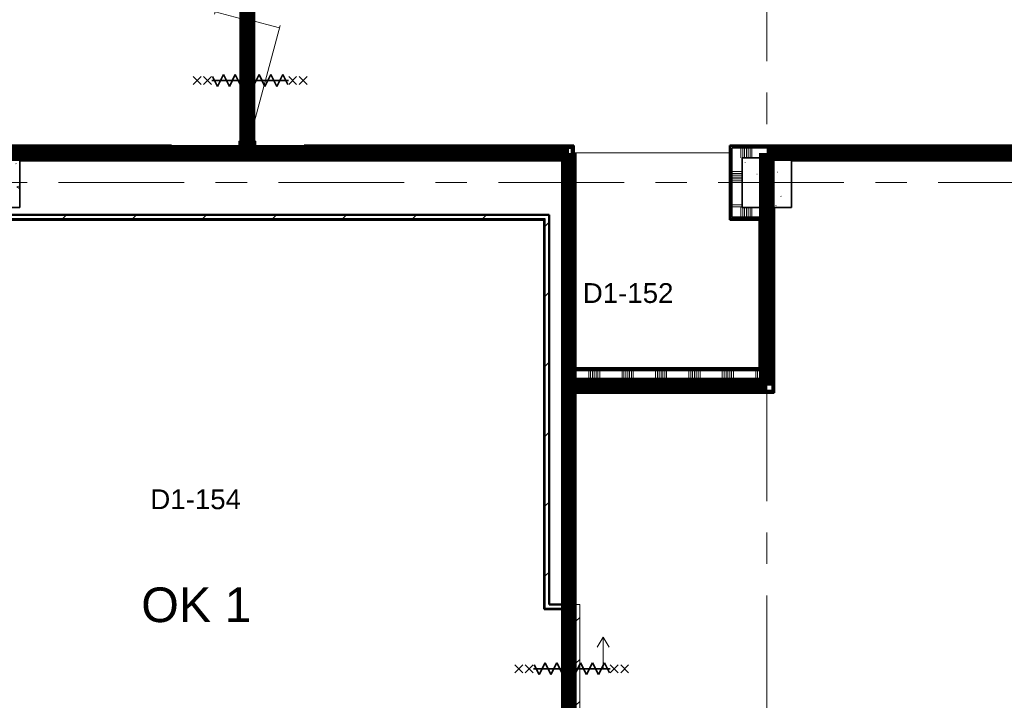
# Model space of a CAD drawing. Extents: x -2538 to 83400, y -8040 to 61900.
# Tile 32 of 105: x 15850 to 25800, y 33770 to 40646. Entities that reach past the tile are written whole.
import ezdxf

# ---------------------------------------------------------------- set-up
doc = ezdxf.new("R2010")
doc.units = 0
doc.header["$LTSCALE"] = 100
doc.linetypes.add('SCHEIDING_BRANDWEREND60', pattern=[3.2, 0.8, -1.6, 0.8])
doc.linetypes.add('stramien', pattern=[22.225, 12.7, -3.175, 3.175, -3.175])
for name, color, linetype, lineweight in [('00---0--FM-RUIMTENR', 7, 'Continuous', 18), ('BA20----_WANDEN', 14, 'Continuous', 50), ('BL$1A---_ALGEMEEN', 7, 'Continuous', 18), ('BL$7A---_STRAMIEN', 7, 'Continuous', 18), ('BL$8F---_HID-WAND', 7, 'Continuous', 18), ('BL20----_WANDEN', 7, 'Continuous', 25), ('BL28----_CONSTRUCTIES', 4, 'Continuous', 18), ('BL30----_BRANDSYMBOLEN', 14, 'Continuous', 35), ('BL30----_KOZIJNEN', 14, 'Continuous', 25), ('BL40----_BRANDWERENDESCHEIDING_60MIN', 84, 'SCHEIDING_BRANDWEREND60', 158)]:
    doc.layers.add(name, color=color, linetype=linetype, lineweight=lineweight)
doc.layers.add('00---0--FM-TEKST', color=7, linetype='Continuous')
doc.styles.add('Arial', font='arial.ttf', dxfattribs={"height": 200})
doc.styles.add('OL-MAATVOEREN', font='iso')
pattern_1 = [(90, (16950, 39225), (-500, 2e-12), []), (90, (17000, 39225), (-500, 2e-12), []), (90, (17050, 39225), (-500, 2e-12), []), (90, (17100, 39225), (-500, 2e-12), [])]
pattern_2 = [(180, (21450, 36510), (-6e-14, -500), []), (180, (21450, 36560), (-6e-14, -500), []), (180, (21450, 36610), (-6e-14, -500), []), (180, (21450, 36660), (-6e-14, -500), [])]
pattern_3 = [(45, (1253.4, 5927.3), (-353.5534, 353.5534), [])]
pattern_4 = [(2e-13, (23325, 37550), (-1e-12, 500), []), (2e-13, (23325, 37500), (-1e-12, 500), []), (2e-13, (23325, 37450), (-1e-12, 500), []), (2e-13, (23325, 37400), (-1e-12, 500), [])]
pattern_5 = [(270, (33175, 39375), (500, 2e-12), []), (270, (33125, 39375), (500, 2e-12), []), (270, (33075, 39375), (500, 2e-12), []), (270, (33025, 39375), (500, 2e-12), [])]
pattern_6 = [(180, (23175, 39200), (-6e-14, -500), []), (180, (23175, 39250), (-6e-14, -500), []), (180, (23175, 39300), (-6e-14, -500), []), (180, (23175, 39350), (-6e-14, -500), [])]
pattern_7 = [(270, (23050, 38775), (500, 3e-14), []), (270, (23000, 38775), (500, 3e-14), []), (270, (22950, 38775), (500, 3e-14), []), (270, (22900, 38775), (500, 3e-14), [])]
pattern_8 = [(270, (22187.5, 37125), (500, 1e-12), []), (270, (22137.5, 37125), (500, 1e-12), []), (270, (22087.5, 37125), (500, 1e-12), []), (270, (22037.5, 37125), (500, 1e-12), [])]
pattern_9 = [(135, (34717.3, -16896.6), (-500, -500), []), (135, (34717.3, -16726.6), (-500, -500), []), (135, (34717.3, -16716.6), (-500, -500), []), (135, (34717.3, -16706.6), (-500, -500), []), (135, (34717.3, -16696.6), (-500, -500), []), (135, (34717.3, -16686.6), (-500, -500), []), (135, (34717.3, -16676.6), (-500, -500), []), (135, (34717.3, -16666.6), (-500, -500), [])]

# ---------------------------------------------------------------- blocks, each defined once
blk = doc.blocks.new('28_CL_beton - kolom - Betonkolom 500x500-V27-1')
at = {"layer": 'BL28----_CONSTRUCTIES'}
h = blk.add_hatch(dxfattribs=at)
h.set_pattern_fill('FP_29', color=256, style=0, pattern_type=2)
h.set_pattern_definition([(50, (-22146.6, -33072.7), (728.7365, -63.756), [76.2, -838.2]), (355, (-22146.6, -33072.7), (-140.972, 764.228), [60.96, -670.56]), (100.451, (-22085.9, -33078), (587.77, 700.467), [64.76, -712.36]), (46.184, (-22146.6, -32869.5), (1084.316, -168.17), [114.3, -1257.3]), (96.636, (-22056.2, -32883.5), (949.61, 989.71), [97.14, -1068.54]), (351.184, (-22146.6, -32869.5), (949.62, 989.7), [91.44, -1005.84]), (21, (-22045, -32920.3), (606.458, -409.061), [76.2, -838.2]), (326, (-22045, -32920.3), (247.208, 736.753), [60.96, -670.56]), (71.451, (-21994.5, -32954.4), (853.668, 327.685), [64.76, -712.36]), (37.5, (-22146.6, -33072.68), (12.3547, 338.2201), [3.353, -659.079, 3.353, -677.367, -673.1]), (37.5, (-22146.6, -33072.68), (12.3547, 338.2201), [-1343.152, 3.353, -669.747]), (7.5, (-22146.6, -33072.68), (267.279, 400.722), [3.353, -384.759, 3.353, -643.839, -256.54]), (7.5, (-22146.6, -33072.68), (267.279, 400.722), [-1035.304, 3.353, -253.187]), (327.5, (-22373.18, -33072.68), (542.3633, -22.9153), [3.353, -250.647, 3.353, -1840.687]), (327.5, (-22373.18, -33072.68), (542.3633, -22.9153), [-257.353, -789.127, 3.353, -1048.207]), (317.5, (-22474.78, -33072.7), (592.517, 101.707), [3.353, -326.847, 3.353, -522.935, -746.76]), (317.5, (-22474.78, -33072.7), (592.517, 101.707), [-856.488, 3.353, -743.407])])
h.paths.add_polyline_path([(-250, -250), (250, -250), (250, 250), (-250, 250), (-250, -125.5)], flags=0)
at = {"layer": 'BL28----_CONSTRUCTIES', "lineweight": 35}
for p, q in [((250, 250), (-250, 250)), ((-250, 250), (-250, -250)), ((250, -250), (250, 250)), ((-250, -250), (250, -250))]:
    blk.add_line(p, q, dxfattribs=at)
blk = doc.blocks.new('28_CL_beton - kolom - Betonkolom 500x500-V33-1')
at = {"layer": 'BL28----_CONSTRUCTIES'}
h = blk.add_hatch(dxfattribs=at)
h.set_pattern_fill('FP_35', color=256, style=0, pattern_type=2)
h.set_pattern_definition([(50, (-14346.6, -33072.7), (728.7365, -63.756), [76.2, -838.2]), (355, (-14346.6, -33072.7), (-140.972, 764.228), [60.96, -670.56]), (100.451, (-14285.9, -33078), (587.77, 700.467), [64.76, -712.36]), (46.184, (-14346.6, -32869.5), (1084.316, -168.17), [114.3, -1257.3]), (96.636, (-14256.2, -32883.5), (949.61, 989.71), [97.14, -1068.54]), (351.184, (-14346.6, -32869.5), (949.62, 989.7), [91.44, -1005.84]), (21, (-14245, -32920.3), (606.458, -409.061), [76.2, -838.2]), (326, (-14245, -32920.3), (247.208, 736.753), [60.96, -670.56]), (71.451, (-14194.5, -32954.4), (853.668, 327.685), [64.76, -712.36]), (37.5, (-14346.6, -33072.68), (12.3547, 338.2201), [3.353, -659.079, 3.353, -677.367, -673.1]), (37.5, (-14346.6, -33072.68), (12.3547, 338.2201), [-1343.152, 3.353, -669.747]), (7.5, (-14346.6, -33072.68), (267.279, 400.722), [3.353, -384.759, 3.353, -643.839, -256.54]), (7.5, (-14346.6, -33072.68), (267.279, 400.722), [-1035.304, 3.353, -253.187]), (327.5, (-14573.18, -33072.68), (542.3633, -22.9153), [3.353, -250.647, 3.353, -1840.687]), (327.5, (-14573.18, -33072.68), (542.3633, -22.9153), [-257.353, -789.127, 3.353, -1048.207]), (317.5, (-14674.78, -33072.7), (592.517, 101.707), [3.353, -326.847, 3.353, -522.935, -746.76]), (317.5, (-14674.78, -33072.7), (592.517, 101.707), [-856.488, 3.353, -743.407])])
h.paths.add_polyline_path([(-250, -250), (250, -250), (250, 250), (-250, 250)], flags=0)
at = {"layer": 'BL28----_CONSTRUCTIES', "lineweight": 35}
for p, q in [((250, 250), (-250, 250)), ((-250, 250), (-250, -250)), ((250, -250), (250, 250)), ((-250, -250), (250, -250))]:
    blk.add_line(p, q, dxfattribs=at)
blk = doc.blocks.new('32_DR_AMC_s_dubbele deur tegengesteld_L_dt3 - 2550x2650_wbdbo60-2935445-1')
at = {"layer": 'BL30----_KOZIJNEN', "lineweight": 18}
h = blk.add_hatch(dxfattribs=at)
h.set_pattern_fill('FP_978', color=256, style=0, pattern_type=2)
h.set_pattern_definition(pattern_9)
h.paths.add_polyline_path([(1275, 85), (1225, 85), (1225, -85), (1275, -85), (1275, 62.5)], flags=0)
h.paths.add_polyline_path([(-1225, 85), (-1275, 85), (-1275, -85), (-1225, -85), (-1225, 50)], flags=0)
h = blk.add_hatch(dxfattribs=at)
h.set_pattern_fill('FP_978', color=256, style=0, pattern_type=2)
h.set_pattern_definition(pattern_9)
h.paths.add_polyline_path([(0, 20), (-80, 20), (-80, -20), (0, -20)], flags=0)
h.paths.add_polyline_path([(-1145, -20), (-1145, 20), (-1225, 20), (-1223.9, -20)], flags=0)
h = blk.add_hatch(dxfattribs=at)
h.set_pattern_fill('FP_978', color=256, style=0, pattern_type=2)
h.set_pattern_definition(pattern_9)
h.paths.add_polyline_path([(1225, -20), (1225, 20), (1145, 20), (1145, -20), (1171.3, -20)], flags=0)
h.paths.add_polyline_path([(80, -20), (80, 20), (0, 20), (0, -20)], flags=0)
at = {"layer": 'BL30----_BRANDSYMBOLEN'}
for p, q in [((-652.5, 603.6), (-572.5, 523.6)), ((-572.5, 603.6), (-652.5, 523.6)), ((652.5, 603.6), (572.5, 523.6)), ((572.5, 603.6), (652.5, 523.6)), ((-572.5, 498.7), (-652.5, 418.6)), ((-652.5, 498.7), (-572.5, 418.6)), ((572.5, 498.7), (652.5, 418.6)), ((652.5, 498.7), (572.5, 418.6)), ((-552.5, 358.6), (-652.5, 408.6)), ((-612.5, 416.3), (-612.5, -358.7)), ((-612.5, 416.3), (-612.5, -358.7)), ((552.5, 358.6), (652.5, 408.6)), ((612.5, 416.3), (612.5, -358.7)), ((612.5, 416.3), (612.5, -358.7)), ((-672.5, 298.6), (-552.5, 358.6)), ((-552.5, 238.6), (-672.5, 298.6)), ((672.5, 298.6), (552.5, 358.6)), ((552.5, 238.6), (672.5, 298.6)), ((-672.5, 178.6), (-552.5, 238.6)), ((672.5, 178.6), (552.5, 238.6)), ((-552.5, 118.6), (-672.5, 178.6)), ((-672.5, 58.6), (-552.5, 118.6)), ((552.5, 118.6), (672.5, 178.6)), ((672.5, 58.6), (552.5, 118.6)), ((-552.5, -1.4), (-672.5, 58.6)), ((552.5, -1.4), (672.5, 58.6)), ((-672.5, -61.4), (-552.5, -1.4)), ((-552.5, -121.4), (-672.5, -61.4)), ((672.5, -61.4), (552.5, -1.4)), ((552.5, -121.4), (672.5, -61.4)), ((-672.5, -181.4), (-552.5, -121.4)), ((-552.5, -241.4), (-672.5, -181.4)), ((672.5, -181.4), (552.5, -121.4)), ((552.5, -241.4), (672.5, -181.4)), ((-672.5, -301.4), (-552.5, -241.4)), ((672.5, -301.4), (552.5, -241.4)), ((-572.5, -351.4), (-672.5, -301.4)), ((-652.5, -361.4), (-572.5, -441.4)), ((-572.5, -361.4), (-652.5, -441.4)), ((572.5, -351.4), (672.5, -301.4)), ((652.5, -361.4), (572.5, -441.4)), ((572.5, -361.4), (652.5, -441.4)), ((-652.5, -466.4), (-572.5, -546.4)), ((-572.5, -466.4), (-652.5, -546.4)), ((652.5, -466.4), (572.5, -546.4)), ((572.5, -466.4), (652.5, -546.4))]:
    blk.add_line(p, q, dxfattribs=at)
at = {"layer": 'BL30----_KOZIJNEN', "lineweight": 18}
for p, q in [((0, 20), (82.1, 326.3)), ((1225, 20), (57.9, 332.7)), ((-1225, 85), (-1275, 85)), ((-1275, 85), (-1275, 75)), ((-1225, -85), (-1225, 85)), ((-1145, 20), (-1225, 20)), ((-1225, 20), (-1225, -20)), ((-1145, -20), (-1145, 20)), ((-1145, 20), (-80, 20)), ((-80, 3), (-1145, 3)), ((-1145, 3), (-1145, -3)), ((0, 20), (-80, 20)), ((-80, 20), (-80, -20)), ((-80, -3), (-80, 3)), ((0, -20), (0, 20)), ((80, 20), (0, 20)), ((0, 20), (0, -20)), ((80, -20), (80, 20)), ((80, 20), (1145, 20)), ((1145, 3), (80, 3)), ((80, 3), (80, -3)), ((1225, 20), (1145, 20)), ((1145, 20), (1145, -20)), ((1145, -3), (1145, 3)), ((1225, 85), (1225, -85)), ((1275, 85), (1225, 85)), ((1225, -20), (1225, 20)), ((-1275, -75), (-1275, -85)), ((-1275, -85), (-1225, -85)), ((-1225, -20), (-57.9, -332.7)), ((-1225, -20), (-1145, -20)), ((-1145, -3), (-80, -3)), ((-80, -20), (-1145, -20)), ((0, -20), (-82.1, -326.3)), ((-80, -20), (0, -20)), ((0, -20), (80, -20)), ((80, -3), (1145, -3)), ((1145, -20), (80, -20)), ((1145, -20), (1225, -20)), ((1225, -85), (1275, -85))]:
    blk.add_line(p, q, dxfattribs=at)
blk = doc.blocks.new('32_DR_AMC_s_enkele schuifdeur_dt1 - 1300x2160_wbdbo60-2935454-1')
at = {"layer": 'BL30----_KOZIJNEN', "lineweight": 18}
h = blk.add_hatch(dxfattribs=at)
h.set_pattern_fill('FP_1253', color=256, style=0, pattern_type=2)
h.set_pattern_definition([(315, (-27837.18, 20146.6), (212.132, 212.132), [])])
h.paths.add_polyline_path([(-325, -110), (975, -110), (975, -70), (-325, -70)], flags=0)
at = {"layer": 'BL$1A---_ALGEMEEN'}
for p, q in [((325, 109.9), (325, -346)), ((645, -346), (541.1, -286)), ((325, -346), (645, -346)), ((645, -346), (541.1, -406))]:
    blk.add_line(p, q, dxfattribs=at)
at = {"layer": 'BL30----_BRANDSYMBOLEN'}
for p, q in [((285, 466.4), (365, 546.4)), ((365, 466.4), (285, 546.4)), ((285, 361.4), (365, 441.4)), ((365, 361.4), (285, 441.4)), ((365, 351.4), (265, 301.4)), ((265, 301.4), (385, 241.4)), ((325, -416.3), (325, 358.7)), ((325, -416.3), (325, 358.7)), ((385, 241.4), (265, 181.4)), ((265, 181.4), (385, 121.4)), ((385, 121.4), (265, 61.4)), ((265, 61.4), (385, 1.4)), ((385, 1.4), (265, -58.6)), ((265, -58.6), (385, -118.6)), ((385, -118.6), (265, -178.6)), ((265, -178.6), (385, -238.6)), ((385, -238.6), (265, -298.6)), ((265, -298.6), (385, -358.6)), ((385, -358.6), (285, -408.6)), ((365, -498.7), (285, -418.6)), ((285, -498.7), (365, -418.6)), ((285, -603.6), (365, -523.6)), ((365, -603.6), (285, -523.6))]:
    blk.add_line(p, q, dxfattribs=at)
at = {"layer": 'BL30----_KOZIJNEN', "lineweight": 18}
for p, q in [((-325, -60), (-325, 60)), ((-325, 60), (-275, 60)), ((-275, 60), (-275, -60)), ((925, -60), (925, 60)), ((925, 60), (975, 60)), ((975, 60), (975, -60)), ((-275, -60), (-325, -60)), ((-325, -70), (975, -70)), ((-325, -110), (-325, -70)), ((975, -60), (925, -60)), ((975, -70), (975, -110)), ((975, -110), (-325, -110))]:
    blk.add_line(p, q, dxfattribs=at)

msp = doc.modelspace()

# ---------------------------------------------------------------- hatches: boundary and pattern name
at = {"layer": 'BA20----_WANDEN', "lineweight": 18}
h = msp.add_hatch(dxfattribs=at)
h.set_pattern_fill('FP_870', color=256, angle=90, style=0, pattern_type=2)
h.set_pattern_definition([(180, (18225, 40650), (5e-13, -337.5), []), (180, (18225, 40668.75), (5e-13, -337.5), []), (180, (18225, 40687.5), (5e-13, -337.5), []), (180, (18225, 40706.25), (5e-13, -337.5), []), (180, (18225, 40725), (5e-13, -337.5), []), (180, (18225, 40743.75), (5e-13, -337.5), []), (180, (18225, 40762.5), (5e-13, -337.5), [])])
h.paths.add_polyline_path([(18100, 39350), (18200, 39350), (18200, 39369.6), (18100, 39369.6), (18100, 39362.5)], flags=0)
h.paths.add_polyline_path([(18100, 41919.6), (18200, 41919.6), (18200, 41950), (18100, 41950), (18100, 41925)], flags=0)
h = msp.add_hatch(dxfattribs=at)
h.set_pattern_fill('FP_794', color=256, angle=90, style=0, pattern_type=2)
h.set_pattern_definition(pattern_1)
h.paths.add_polyline_path([(21437.5, 39362.5), (21450, 39362.5), (21450, 39375), (18725, 39375), (18725, 39369.6), (18212.5, 39369.6), (18212.5, 39362.5), (20734.2, 39362.5)], flags=0)
h.paths.add_polyline_path([(17924.1, 39362.5), (18087.5, 39362.5), (18087.5, 39369.6), (17385, 39369.6), (17385, 39375), (12050, 39375), (12050, 39362.5), (15114, 39362.5)], flags=0)
h = msp.add_hatch(dxfattribs=at)
h.set_pattern_fill('FP_794', color=256, angle=90, style=0, pattern_type=2)
h.set_pattern_definition(pattern_1)
h.paths.add_polyline_path([(21425, 39350), (21437.5, 39350), (21437.5, 39362.5), (18200, 39362.5), (18200, 39350), (20734.2, 39350)], flags=0)
h.paths.add_polyline_path([(17924.1, 39350), (18100, 39350), (18100, 39362.5), (12062.5, 39362.5), (12062.5, 39350), (15114, 39350)], flags=0)
h = msp.add_hatch(dxfattribs=at)
h.set_pattern_fill('FP_795', color=256, angle=90, style=0, pattern_type=2)
h.set_pattern_definition([(90, (16750, 39225), (-337.5, 1e-12), []), (90, (16768.75, 39225), (-337.5, 1e-12), []), (90, (16787.5, 39225), (-337.5, 1e-12), []), (90, (16806.25, 39225), (-337.5, 1e-12), []), (90, (16825, 39225), (-337.5, 1e-12), []), (90, (16843.75, 39225), (-337.5, 1e-12), []), (90, (16862.5, 39225), (-337.5, 1e-12), [])])
h.paths.add_polyline_path([(21375, 39250), (21425, 39250), (21425, 39350), (12075, 39350), (12075, 39250), (20734.2, 39250)], flags=0)
h = msp.add_hatch(dxfattribs=at)
h.set_pattern_fill('FP_820', color=256, angle=90, style=0, pattern_type=2)
h.set_pattern_definition(pattern_2)
h.paths.add_polyline_path([(21437.5, 33395), (21437.5, 33439.5), (21425, 33439.5), (21425, 33395)], flags=0)
h.paths.add_polyline_path([(21437.5, 34739.5), (21437.5, 36900), (21425, 36900), (21425, 34739.5)], flags=0)
h.paths.add_polyline_path([(21437.5, 37100), (21437.5, 39350), (21425, 39350), (21425, 37100)], flags=0)
h = msp.add_hatch(dxfattribs=at)
h.set_pattern_fill('FP_820', color=256, angle=90, style=0, pattern_type=2)
h.set_pattern_definition(pattern_2)
h.paths.add_polyline_path([(21450, 33395), (21450, 33439.5), (21437.5, 33439.5), (21437.5, 33395)], flags=0)
h.paths.add_polyline_path([(21437.5, 34739.5), (21450, 34739.5), (21450, 36887.5), (21437.5, 36887.5), (21437.5, 35445.5)], flags=0)
h.paths.add_polyline_path([(21437.5, 37112.5), (21450, 37112.5), (21450, 39362.5), (21437.5, 39362.5), (21437.5, 37677.2)], flags=0)
h = msp.add_hatch(dxfattribs=at)
h.set_pattern_fill('FP_873', color=256, angle=-270, style=0, pattern_type=2)
h.set_pattern_definition(pattern_5)
h.paths.add_polyline_path([(43850, 39362.5), (43862.5, 39362.5), (43862.5, 39375), (42393.8, 39375), (42393.8, 39362.5), (43725, 39362.5)], flags=0)
h.paths.add_polyline_path([(40405, 39362.5), (40653.8, 39362.5), (40653.8, 39375), (32960, 39375), (32960, 39362.5), (37594.9, 39362.5)], flags=0)
h.paths.add_polyline_path([(31960, 39362.5), (31960, 39375), (27875, 39375), (27875, 39362.5), (29164.5, 39362.5)], flags=0)
h.paths.add_polyline_path([(26665, 39362.5), (26665, 39375), (23025, 39375), (23025, 39362.5), (26354.4, 39362.5)], flags=0)
h = msp.add_hatch(dxfattribs=at)
h.set_pattern_fill('FP_875', color=256, angle=90, style=0, pattern_type=2)
h.set_pattern_definition(pattern_6)
h.paths.add_polyline_path([(23037.5, 38637.5), (23037.5, 39362.5), (23025, 39362.5), (23025, 38637.5)], flags=0)
h = msp.add_hatch(dxfattribs=at)
h.set_pattern_fill('FP_873', color=256, angle=-270, style=0, pattern_type=2)
h.set_pattern_definition(pattern_5)
h.paths.add_polyline_path([(43750, 39350), (43850, 39350), (43850, 39362.5), (42393.8, 39362.5), (42393.8, 39350), (43725, 39350)], flags=0)
h.paths.add_polyline_path([(40653.8, 39350), (40653.8, 39362.5), (32960, 39362.5), (32960, 39350), (40405, 39350)], flags=0)
h.paths.add_polyline_path([(31960, 39350), (31960, 39362.5), (27875, 39362.5), (27875, 39350), (29164.5, 39350)], flags=0)
h.paths.add_polyline_path([(26665, 39350), (26665, 39362.5), (23037.5, 39362.5), (23037.5, 39350), (26354.4, 39350)], flags=0)
h = msp.add_hatch(dxfattribs=at)
h.set_pattern_fill('FP_875', color=256, angle=90, style=0, pattern_type=2)
h.set_pattern_definition(pattern_6)
h.paths.add_polyline_path([(23050, 38650), (23050, 39350), (23037.5, 39350), (23037.5, 38650)], flags=0)
h = msp.add_hatch(dxfattribs=at)
h.set_pattern_fill('FP_874', color=256, angle=-270, style=0, pattern_type=2)
h.set_pattern_definition([(270, (33375, 39375), (337.5, 1e-12), []), (270, (33356.25, 39375), (337.5, 1e-12), []), (270, (33337.5, 39375), (337.5, 1e-12), []), (270, (33318.75, 39375), (337.5, 1e-12), []), (270, (33300, 39375), (337.5, 1e-12), []), (270, (33281.25, 39375), (337.5, 1e-12), []), (270, (33262.5, 39375), (337.5, 1e-12), [])])
h.paths.add_polyline_path([(43750, 39250), (43750, 39350), (42393.8, 39350), (42393.8, 39250), (43737.5, 39250)], flags=0)
h.paths.add_polyline_path([(40575, 39250), (40653.8, 39250), (40653.8, 39350), (32960, 39350), (32960, 39250), (40405, 39250)], flags=0)
h.paths.add_polyline_path([(31960, 39250), (31960, 39350), (27875, 39350), (27875, 39250), (31450, 39250)], flags=0)
h.paths.add_polyline_path([(26665, 39250), (26665, 39350), (23050, 39350), (23050, 39250), (26354.4, 39250)], flags=0)
h = msp.add_hatch(dxfattribs=at)
h.set_pattern_fill('FP_794', color=256, angle=90, style=0, pattern_type=2)
h.set_pattern_definition(pattern_1)
h.paths.add_polyline_path([(21375, 39237.5), (21375, 39250), (15850, 39250), (15850, 39237.5), (21362.5, 39237.5)], flags=0)
h.paths.add_polyline_path([(15350, 39237.5), (15350, 39250), (14025, 39250), (14025, 39237.5), (15114, 39237.5)], flags=0)
h.paths.add_polyline_path([(13962.5, 39237.5), (13975, 39237.5), (13975, 39250), (12175, 39250), (12175, 39237.5), (13709, 39237.5)], flags=0)
h = msp.add_hatch(dxfattribs=at)
h.set_pattern_fill('FP_794', color=256, angle=90, style=0, pattern_type=2)
h.set_pattern_definition(pattern_1)
h.paths.add_polyline_path([(21350, 39225), (21362.5, 39225), (21362.5, 39237.5), (15850, 39237.5), (15850, 39225), (20734.2, 39225)], flags=0)
h.paths.add_polyline_path([(15114, 39225), (15350, 39225), (15350, 39237.5), (14037.5, 39237.5), (14037.5, 39225), (14411.5, 39225)], flags=0)
h.paths.add_polyline_path([(13962.5, 39225), (13962.5, 39237.5), (12187.5, 39237.5), (12187.5, 39225), (13950, 39225)], flags=0)
h = msp.add_hatch(dxfattribs=at)
h.set_pattern_fill('FP_820', color=256, angle=90, style=0, pattern_type=2)
h.set_pattern_definition(pattern_2)
h.paths.add_polyline_path([(21350, 33395), (21362.5, 33395), (21362.5, 33439.5), (21350, 33439.5)], flags=0)
h.paths.add_polyline_path([(21362.5, 34739.5), (21362.5, 39225), (21350, 39225), (21350, 34739.5)], flags=0)
h = msp.add_hatch(dxfattribs=at)
h.set_pattern_fill('FP_820', color=256, angle=90, style=0, pattern_type=2)
h.set_pattern_definition(pattern_2)
h.paths.add_polyline_path([(21375, 33395), (21375, 33439.5), (21362.5, 33439.5), (21362.5, 33395)], flags=0)
h.paths.add_polyline_path([(21375, 34739.5), (21375, 39237.5), (21362.5, 39237.5), (21362.5, 34739.5)], flags=0)
h = msp.add_hatch(dxfattribs=at)
h.set_pattern_fill('FP_821', color=256, angle=90, style=0, pattern_type=2)
h.set_pattern_definition([(180, (21450, 36310), (-4e-14, -337.5), []), (180, (21450, 36328.75), (-4e-14, -337.5), []), (180, (21450, 36347.5), (-4e-14, -337.5), []), (180, (21450, 36366.25), (-4e-14, -337.5), []), (180, (21450, 36385), (-4e-14, -337.5), []), (180, (21450, 36403.75), (-4e-14, -337.5), []), (180, (21450, 36422.5), (-4e-14, -337.5), [])])
h.paths.add_polyline_path([(21375, 33395), (21425, 33395), (21425, 33439.5), (21375, 33439.5)], flags=0)
h.paths.add_polyline_path([(21375, 34739.5), (21425, 34739.5), (21425, 39250), (21375, 39250), (21375, 35445.5)], flags=0)
h = msp.add_hatch(dxfattribs=at)
h.set_pattern_fill('FP_876', color=256, angle=90, style=0, pattern_type=2)
h.set_pattern_definition([(180, (23175, 39000), (-4e-14, -337.5), []), (180, (23175, 39018.75), (-4e-14, -337.5), []), (180, (23175, 39037.5), (-4e-14, -337.5), []), (180, (23175, 39056.25), (-4e-14, -337.5), []), (180, (23175, 39075), (-4e-14, -337.5), []), (180, (23175, 39093.75), (-4e-14, -337.5), []), (180, (23175, 39112.5), (-4e-14, -337.5), [])])
h.paths.add_polyline_path([(23150, 38750), (23150, 39250), (23050, 39250), (23050, 38750)], flags=0)
h = msp.add_hatch(dxfattribs=at)
h.set_pattern_fill('FP_873', color=256, angle=-270, style=0, pattern_type=2)
h.set_pattern_definition(pattern_5)
h.paths.add_polyline_path([(43725, 39237.5), (43737.5, 39237.5), (43737.5, 39250), (42472.5, 39250), (42472.5, 39237.5), (43215.1, 39237.5)], flags=0)
h.paths.add_polyline_path([(42410, 39237.5), (42422.5, 39237.5), (42422.5, 39250), (42393.8, 39250), (42393.8, 39237.5)], flags=0)
h.paths.add_polyline_path([(40575, 39237.5), (40575, 39250), (39250, 39250), (39250, 39237.5), (40562.5, 39237.5)], flags=0)
h.paths.add_polyline_path([(40625, 39237.5), (40653.8, 39237.5), (40653.8, 39250), (40625, 39250)], flags=0)
h.paths.add_polyline_path([(38750, 39237.5), (38750, 39250), (33225, 39250), (33225, 39237.5), (37594.9, 39237.5)], flags=0)
h.paths.add_polyline_path([(32960, 39237.5), (33175, 39237.5), (33175, 39250), (32960, 39250)], flags=0)
h.paths.add_polyline_path([(31960, 39237.5), (31960, 39250), (31450, 39250), (31450, 39237.5)], flags=0)
h.paths.add_polyline_path([(30950, 39237.5), (30950, 39250), (29000, 39250), (29000, 39237.5), (29164.5, 39237.5)], flags=0)
h.paths.add_polyline_path([(28900, 39237.5), (28900, 39250), (27875, 39250), (27875, 39237.5), (28887.5, 39237.5)], flags=0)
h.paths.add_polyline_path([(26665, 39237.5), (26665, 39250), (26000, 39250), (26000, 39237.5), (26354.4, 39237.5)], flags=0)
h.paths.add_polyline_path([(25900, 39237.5), (25900, 39250), (23650, 39250), (23650, 39237.5), (25887.5, 39237.5)], flags=0)
h = msp.add_hatch(dxfattribs=at)
h.set_pattern_fill('FP_873', color=256, angle=-270, style=0, pattern_type=2)
h.set_pattern_definition(pattern_5)
h.paths.add_polyline_path([(43725, 39225), (43725, 39237.5), (42485, 39237.5), (42485, 39225), (43215.1, 39225)], flags=0)
h.paths.add_polyline_path([(42393.8, 39225), (42410, 39225), (42410, 39237.5), (42393.8, 39237.5)], flags=0)
h.paths.add_polyline_path([(40650, 39225), (40653.8, 39225), (40653.8, 39237.5), (40637.5, 39237.5), (40637.5, 39225)], flags=0)
h.paths.add_polyline_path([(40405, 39225), (40562.5, 39225), (40562.5, 39237.5), (39250, 39237.5), (39250, 39225)], flags=0)
h.paths.add_polyline_path([(38750, 39225), (38750, 39237.5), (33237.5, 39237.5), (33237.5, 39225), (37594.9, 39225)], flags=0)
h.paths.add_polyline_path([(33150, 39225), (33162.5, 39225), (33162.5, 39237.5), (32960, 39237.5), (32960, 39225)], flags=0)
h.paths.add_polyline_path([(31960, 39225), (31960, 39237.5), (31450, 39237.5), (31450, 39225)], flags=0)
h.paths.add_polyline_path([(30950, 39225), (30950, 39237.5), (29012.5, 39237.5), (29012.5, 39225), (29164.5, 39225)], flags=0)
h.paths.add_polyline_path([(28875, 39225), (28887.5, 39225), (28887.5, 39237.5), (27875, 39237.5), (27875, 39225)], flags=0)
h.paths.add_polyline_path([(26025, 39225), (26665, 39225), (26665, 39237.5), (26012.5, 39237.5), (26012.5, 39225)], flags=0)
h.paths.add_polyline_path([(25887.5, 39225), (25887.5, 39237.5), (23650, 39237.5), (23650, 39225), (25875, 39225)], flags=0)
h = msp.add_hatch(dxfattribs=at)
h.set_pattern_fill('FP_878', color=256, angle=-270, style=0, pattern_type=2)
h.set_pattern_definition([(270, (23250, 38775), (337.5, 2e-14), []), (270, (23231.25, 38775), (337.5, 2e-14), []), (270, (23212.5, 38775), (337.5, 2e-14), []), (270, (23193.75, 38775), (337.5, 2e-14), []), (270, (23175, 38775), (337.5, 2e-14), []), (270, (23156.25, 38775), (337.5, 2e-14), []), (270, (23137.5, 38775), (337.5, 2e-14), [])])
h.paths.add_polyline_path([(23350, 38650), (23450, 38650), (23450, 38750), (23050, 38750), (23050, 38650), (23193.1, 38650)], flags=0)
h = msp.add_hatch(dxfattribs=at)
h.set_pattern_fill('FP_871', color=256, angle=90, style=0, pattern_type=2)
h.set_pattern_definition(pattern_4)
h.paths.add_polyline_path([(23450, 36887.5), (23462.5, 36887.5), (23462.5, 38750), (23450, 38750), (23450, 36900)], flags=0)
h = msp.add_hatch(dxfattribs=at)
h.set_pattern_fill('FP_871', color=256, angle=90, style=0, pattern_type=2)
h.set_pattern_definition(pattern_4)
h.paths.add_polyline_path([(23462.5, 36875), (23475, 36875), (23475, 38750), (23462.5, 38750), (23462.5, 36887.5)], flags=0)
h = msp.add_hatch(dxfattribs=at)
h.set_pattern_fill('FP_44', color=256, style=0, pattern_type=2)
h.set_pattern_definition(pattern_3)
h.paths.add_polyline_path([(21160, 38635), (21200, 38635), (21200, 38675), (14050, 38675), (14050, 38635), (20734.2, 38635)], flags=0)
h = msp.add_hatch(dxfattribs=at)
h.set_pattern_fill('FP_44', color=256, style=0, pattern_type=2)
h.set_pattern_definition(pattern_3)
h.paths.add_polyline_path([(21150, 38625), (21160, 38625), (21160, 38635), (14050, 38635), (14050, 38625), (20734.2, 38625)], flags=0)
h = msp.add_hatch(dxfattribs=at)
h.set_pattern_fill('FP_44', color=256, style=0, pattern_type=2)
h.set_pattern_definition(pattern_3)
h.paths.add_polyline_path([(21160, 34689.5), (21160, 38625), (21150, 38625), (21150, 34689.5)], flags=0)
h = msp.add_hatch(dxfattribs=at)
h.set_pattern_fill('FP_44', color=256, style=0, pattern_type=2)
h.set_pattern_definition(pattern_3)
h.paths.add_polyline_path([(21160, 34699.5), (21200, 34699.5), (21200, 38635), (21160, 38635), (21160, 35445.5)], flags=0)
h = msp.add_hatch(dxfattribs=at)
h.set_pattern_fill('FP_877', color=256, angle=-270, style=0, pattern_type=2)
h.set_pattern_definition(pattern_7)
h.paths.add_polyline_path([(23325, 38625), (23337.5, 38625), (23337.5, 38637.5), (23025, 38637.5), (23025, 38625), (23193.1, 38625)], flags=0)
h = msp.add_hatch(dxfattribs=at)
h.set_pattern_fill('FP_877', color=256, angle=-270, style=0, pattern_type=2)
h.set_pattern_definition(pattern_7)
h.paths.add_polyline_path([(23037.5, 38637.5), (23350, 38637.5), (23350, 38650), (23037.5, 38650)], flags=0)
h = msp.add_hatch(dxfattribs=at)
h.set_pattern_fill('FP_871', color=256, angle=90, style=0, pattern_type=2)
h.set_pattern_definition(pattern_4)
h.paths.add_polyline_path([(23325, 37112.5), (23337.5, 37112.5), (23337.5, 38625), (23325, 38625), (23325, 37125)], flags=0)
h = msp.add_hatch(dxfattribs=at)
h.set_pattern_fill('FP_871', color=256, angle=90, style=0, pattern_type=2)
h.set_pattern_definition(pattern_4)
h.paths.add_polyline_path([(23350, 37100), (23350, 38637.5), (23337.5, 38637.5), (23337.5, 37100)], flags=0)
h = msp.add_hatch(dxfattribs=at)
h.set_pattern_fill('FP_872', color=256, angle=90, style=0, pattern_type=2)
h.set_pattern_definition([(2e-13, (23325, 37750), (-9e-13, 337.5), []), (2e-13, (23325, 37731.25), (-9e-13, 337.5), []), (2e-13, (23325, 37712.5), (-9e-13, 337.5), []), (2e-13, (23325, 37693.75), (-9e-13, 337.5), []), (2e-13, (23325, 37675), (-9e-13, 337.5), []), (2e-13, (23325, 37656.25), (-9e-13, 337.5), []), (2e-13, (23325, 37637.5), (-9e-13, 337.5), [])])
h.paths.add_polyline_path([(23450, 36900), (23450, 38650), (23350, 38650), (23350, 36900)], flags=0)
h = msp.add_hatch(dxfattribs=at)
h.set_pattern_fill('FP_879', color=256, angle=-270, style=0, pattern_type=2)
h.set_pattern_definition(pattern_8)
h.paths.add_polyline_path([(23325, 37112.5), (23325, 37125), (21450, 37125), (21450, 37112.5), (22139.3, 37112.5)], flags=0)
h = msp.add_hatch(dxfattribs=at)
h.set_pattern_fill('FP_880', color=256, angle=-270, style=0, pattern_type=2)
h.set_pattern_definition([(270, (22387.5, 37125), (337.5, 9e-13), []), (270, (22368.75, 37125), (337.5, 9e-13), []), (270, (22350, 37125), (337.5, 9e-13), []), (270, (22331.25, 37125), (337.5, 9e-13), []), (270, (22312.5, 37125), (337.5, 9e-13), []), (270, (22293.75, 37125), (337.5, 9e-13), []), (270, (22275, 37125), (337.5, 9e-13), [])])
h.paths.add_polyline_path([(23325, 36900), (23350, 36900), (23350, 37100), (21425, 37100), (21425, 36900), (22139.3, 36900)], flags=0)
h = msp.add_hatch(dxfattribs=at)
h.set_pattern_fill('FP_879', color=256, angle=-270, style=0, pattern_type=2)
h.set_pattern_definition(pattern_8)
h.paths.add_polyline_path([(23337.5, 37100), (23337.5, 37112.5), (21437.5, 37112.5), (21437.5, 37100), (23325, 37100)], flags=0)
h = msp.add_hatch(dxfattribs=at)
h.set_pattern_fill('FP_879', color=256, angle=-270, style=0, pattern_type=2)
h.set_pattern_definition(pattern_8)
h.paths.add_polyline_path([(23325, 36887.5), (23450, 36887.5), (23450, 36900), (21437.5, 36900), (21437.5, 36887.5), (22139.3, 36887.5)], flags=0)
h = msp.add_hatch(dxfattribs=at)
h.set_pattern_fill('FP_879', color=256, angle=-270, style=0, pattern_type=2)
h.set_pattern_definition(pattern_8)
h.paths.add_polyline_path([(23462.5, 36875), (23462.5, 36887.5), (21450, 36887.5), (21450, 36875), (23325, 36875)], flags=0)

# ---------------------------------------------------------------- linework, layer by layer
at = {"layer": 'BL$7A---_STRAMIEN', "linetype": 'stramien'}
for p, q in [((23400, -2000), (23400, 60900)), ((-1537.7, 39000), (83400, 39000)), ((-1537.7, 39000), (83400, 39000))]:
    msp.add_line(p, q, dxfattribs=at)
at = {"layer": 'BL$8F---_HID-WAND'}
msp.add_line((21450, 39300), (23025, 39300), dxfattribs=at)
at = {"layer": 'BL20----_WANDEN', "lineweight": 50}
for p, q in [((17385, 39375), (12050, 39375)), ((17385, 39369.6), (17385, 39375)), ((18725, 39369.6), (17385, 39369.6)), ((21450, 39375), (18725, 39375)), ((18725, 39375), (18725, 39369.6)), ((21450, 37125), (21450, 39375)), ((26665, 39375), (23025, 39375)), ((23025, 39375), (23025, 38625)), ((15850, 39225), (21350, 39225)), ((21350, 39225), (21350, 34739.5)), ((23650, 39225), (25875, 39225)), ((23475, 36875), (23475, 38750)), ((21200, 38675), (14050, 38675)), ((14050, 38625), (21150, 38625)), ((21150, 38625), (21150, 34689.5)), ((21200, 34739.5), (21200, 38675)), ((23025, 38625), (23325, 38625)), ((23325, 38625), (23325, 37125)), ((23325, 37125), (21450, 37125)), ((21450, 34739.5), (21450, 36875)), ((21450, 36875), (23475, 36875)), ((21350, 34739.5), (21200, 34739.5)), ((21350, 34739.5), (21450, 34739.5)), ((21350, 34689.5), (21350, 34739.5)), ((21150, 34689.5), (21350, 34689.5))]:
    msp.add_line(p, q, dxfattribs=at)
at = {"layer": 'BL20----_WANDEN'}
for p, q in [((12062.5, 39362.5), (18087.5, 39362.5)), ((12075, 39350), (21425, 39350)), ((18087.5, 39362.5), (18087.5, 39369.6)), ((18100, 39350), (18100, 39369.6)), ((18200, 39350), (18200, 39369.6)), ((18212.5, 39362.5), (18212.5, 39369.6)), ((18212.5, 39362.5), (21437.5, 39362.5)), ((21425, 37100), (21425, 39350)), ((21437.5, 37112.5), (21437.5, 39362.5)), ((26665, 39362.5), (23037.5, 39362.5)), ((23037.5, 38637.5), (23037.5, 39362.5)), ((26665, 39350), (23050, 39350)), ((23050, 38650), (23050, 39350)), ((15850, 39250), (21375, 39250)), ((15850, 39237.5), (21362.5, 39237.5)), ((21362.5, 34739.5), (21362.5, 39237.5)), ((21375, 34739.5), (21375, 39250)), ((26665, 39250), (23650, 39250)), ((25887.5, 39237.5), (23650, 39237.5)), ((23450, 38750), (23450, 36900)), ((23462.5, 38750), (23462.5, 36887.5)), ((21160, 38635), (14050, 38635)), ((21160, 34699.5), (21160, 38635)), ((23337.5, 38637.5), (23037.5, 38637.5)), ((23350, 38650), (23050, 38650)), ((23337.5, 38637.5), (23337.5, 37112.5)), ((23350, 38650), (23350, 37100)), ((23350, 37100), (21425, 37100)), ((23337.5, 37112.5), (21437.5, 37112.5)), ((21425, 34739.5), (21425, 36900)), ((23450, 36900), (21425, 36900)), ((21437.5, 34739.5), (21437.5, 36887.5)), ((23462.5, 36887.5), (21437.5, 36887.5)), ((21350, 34699.5), (21160, 34699.5))]:
    msp.add_line(p, q, dxfattribs=at)
at = {"layer": 'BL40----_BRANDWERENDESCHEIDING_60MIN', "const_width": 160}
for points in [[(18150, 39300), (18150, 42000)], [(12125, 39300), (21400, 39300)], [(21400, 39300), (21400, 7500)], [(23400, 36950), (23400, 39300)], [(23400, 39300), (40600, 39300)], [(21400, 36950), (23400, 36950)]]:
    msp.add_lwpolyline(points, dxfattribs=at)

# ---------------------------------------------------------------- block references
at = {"layer": 'BL28----_CONSTRUCTIES'}
for name, p in [('28_CL_beton - kolom - Betonkolom 500x500-V33-1', (15600, 39000)), ('28_CL_beton - kolom - Betonkolom 500x500-V27-1', (23400, 39000))]:
    msp.add_blockref(name, p, dxfattribs=at)
at = {"layer": 'BL30----_KOZIJNEN'}
for name, p, rotation in [('32_DR_AMC_s_dubbele deur tegengesteld_L_dt3 - 2550x2650_wbdbo60-2935445-1', (18150, 40644.6), 269.9999999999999), ('32_DR_AMC_s_enkele schuifdeur_dt1 - 1300x2160_wbdbo60-2935454-1', (21400, 33764.5), 90)]:
    msp.add_blockref(name, p, dxfattribs=dict(at, rotation=rotation))

# ---------------------------------------------------------------- texts
at = {"layer": '00---0--FM-RUIMTENR', "char_height": 200, "width": 1130.379, "attachment_point": 1, "style": 'Arial'}
for s, insert in [('D1-152', (21540.4, 37984.7)), ('D1-154', (17169.9, 35901.4))]:
    msp.add_mtext(s, dxfattribs=dict(at, insert=insert))
at = {"layer": '00---0--FM-TEKST', "insert": (17078.4, 34910.3), "char_height": 350, "attachment_point": 1, "style": 'OL-MAATVOEREN'}
msp.add_mtext_dynamic_manual_height_columns('{\\fArial|b0|i0|c0|p34;OK 1}', width=2734.765, gutter_width=7500, heights=[0], dxfattribs=at)

doc.saveas('drawing.dxf')
